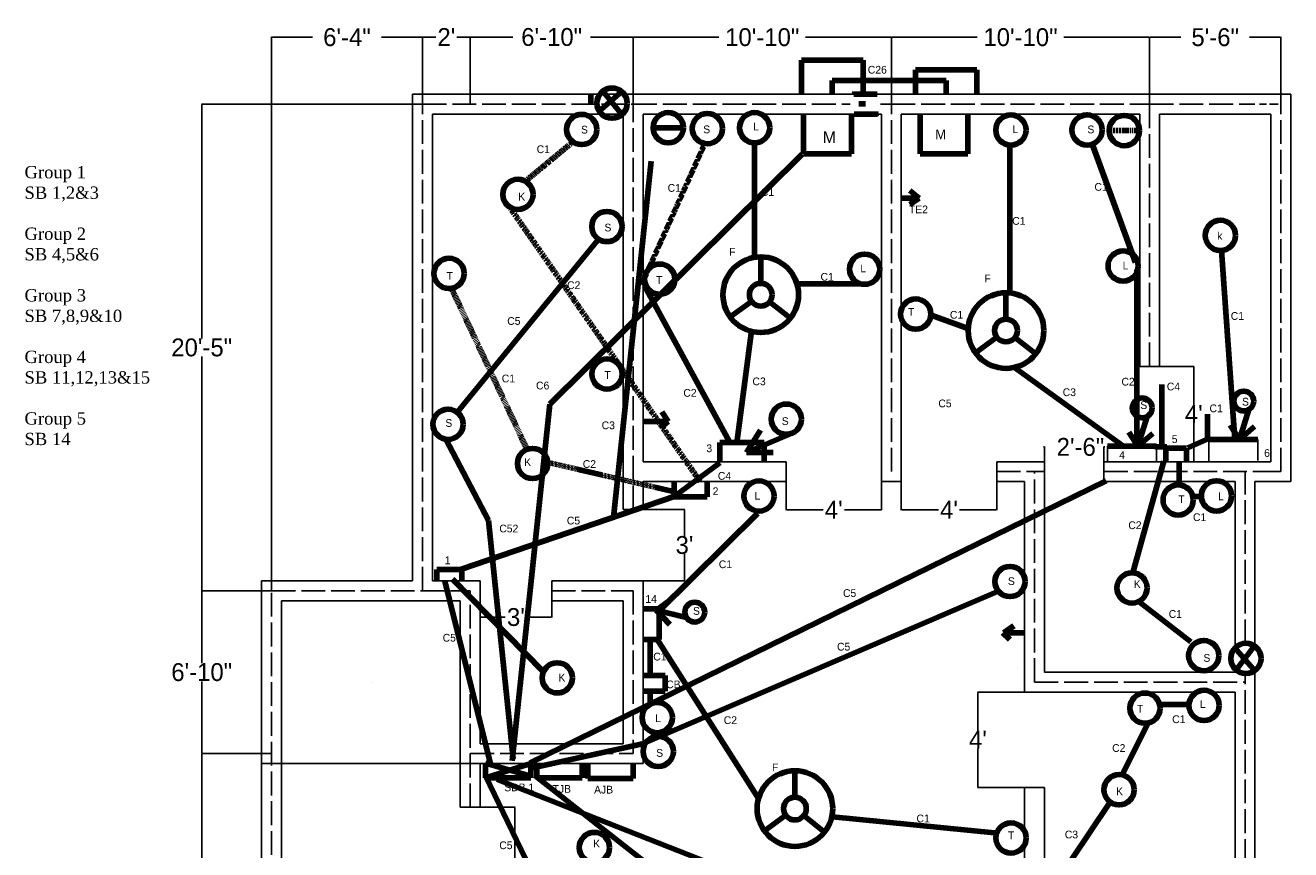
# Model space of a CAD drawing. Header units: inches. Extents: x -160 to 883, y -66 to 818.
# Tile 2 of 2: x -160 to 477, y 353 to 768. Entities that reach past the tile are written whole.
import ezdxf

# ---------------------------------------------------------------- set-up
doc = ezdxf.new("R2010")
doc.units = ezdxf.units.IN
doc.header["$MEASUREMENT"] = 0
for name, pattern in [('ACAD_ISO02W100', [15, 12, -3]), ('ACAD_ISO03W100', [30, 12, -18]), ('DASHED', [0.75, 0.5, -0.25]), ('DASHED2', [0.375, 0.25, -0.125]), ('DASHEDX2', [1.5, 1, -0.5]), ('PHANTOMX2', [5, 2.5, -0.5, 0.5, -0.5, 0.5, -0.5])]:
    doc.linetypes.add(name, pattern=pattern)
doc.dimstyles.get("Standard").update_dxf_attribs({"dimtxt": 9, "dimasz": 0.18, "dimexe": 0.18, "dimexo": 0.0625, "dimgap": 0.09, "dimtad": 0, "dimtih": 1, "dimtoh": 1, "dimdec": 0, "dimzin": 0, "dimdsep": 46, "dimlunit": 3, "dimtxsty": 'Standard', "dimcen": 0.09, "dimaunit": 1, "dimadec": 0, "dimazin": 0, "dimtfac": 1, "dimtdec": 0, "dimtofl": 0, "dimtmove": 0, "dimatfit": 3, "dimfxl": 1, "dimtolj": 1, "dimtzin": 0, "dimarcsym": 0})

# ---------------------------------------------------------------- blocks, each defined once
blk = doc.blocks.new('*D2')
at = {"color": 0, "lineweight": -2}
for p, q in [((-36.21, 401.09), (-71.47, 401.09)), ((-71.29, 400.91), (-71.29, 347.68)), ((-71.29, 285.27), (-71.29, 338.5)), ((-36.21, 285.09), (-71.47, 285.09))]:
    blk.add_line(p, q, dxfattribs=at)
at = {"color": 0}
for points in [[(-71.32, 400.91), (-71.26, 400.91), (-71.29, 401.09)], [(-71.32, 285.27), (-71.26, 285.27), (-71.29, 285.09)]]:
    blk.add_solid(points, dxfattribs=at)
at = {"layer": 'Defpoints', "color": 0}
for p in [(-71.29, 401.09), (-36.14, 401.09), (-36.14, 285.09)]:
    blk.add_point(p, dxfattribs=at)
at = {"color": 0, "insert": (-71.29, 343.09), "char_height": 9, "attachment_point": 5}
blk.add_mtext('\\A1;9\'-8"', dxfattribs=at)
blk = doc.blocks.new('*D3')
at = {"color": 0, "lineweight": -2}
for p, q in [((-36.21, 483.09), (-71.47, 483.09)), ((-71.29, 482.91), (-71.29, 446.68)), ((-71.29, 401.27), (-71.29, 437.5)), ((-36.21, 401.09), (-71.47, 401.09))]:
    blk.add_line(p, q, dxfattribs=at)
at = {"color": 0}
for points in [[(-71.32, 482.91), (-71.26, 482.91), (-71.29, 483.09)], [(-71.32, 401.27), (-71.26, 401.27), (-71.29, 401.09)]]:
    blk.add_solid(points, dxfattribs=at)
at = {"layer": 'Defpoints', "color": 0}
for p in [(-71.29, 483.09), (-36.14, 483.09), (-36.14, 401.09)]:
    blk.add_point(p, dxfattribs=at)
at = {"color": 0, "insert": (-71.29, 442.09), "char_height": 9, "attachment_point": 5}
blk.add_mtext('\\A1;6\'-10"', dxfattribs=at)
blk = doc.blocks.new('*D4')
at = {"color": 0, "lineweight": -2}
for p, q in [((39.79, 728.09), (-71.47, 728.09)), ((-71.29, 727.91), (-71.29, 610.18)), ((-71.29, 483.27), (-71.29, 601)), ((-36.21, 483.09), (-71.47, 483.09))]:
    blk.add_line(p, q, dxfattribs=at)
at = {"color": 0}
for points in [[(-71.32, 727.91), (-71.26, 727.91), (-71.29, 728.09)], [(-71.32, 483.27), (-71.26, 483.27), (-71.29, 483.09)]]:
    blk.add_solid(points, dxfattribs=at)
at = {"layer": 'Defpoints', "color": 0}
for p in [(-71.29, 728.09), (39.86, 728.09), (-36.14, 483.09)]:
    blk.add_point(p, dxfattribs=at)
at = {"color": 0, "insert": (-71.29, 605.59), "char_height": 9, "attachment_point": 5}
blk.add_mtext('\\A1;20\'-5"', dxfattribs=at)
blk = doc.blocks.new('*D13')
at = {"color": 0, "lineweight": -2}
for p, q in [((342.79, 432.09), (319.23, 432.09)), ((319.41, 431.91), (319.41, 412.68)), ((319.41, 384.27), (319.41, 403.5)), ((342.79, 384.09), (319.23, 384.09))]:
    blk.add_line(p, q, dxfattribs=at)
at = {"color": 0}
for points in [[(319.38, 431.91), (319.44, 431.91), (319.41, 432.09)], [(319.38, 384.27), (319.44, 384.27), (319.41, 384.09)]]:
    blk.add_solid(points, dxfattribs=at)
at = {"layer": 'Defpoints', "color": 0}
for p in [(319.41, 432.09), (342.86, 432.09), (342.86, 384.09)]:
    blk.add_point(p, dxfattribs=at)
at = {"color": 0, "insert": (319.41, 408.09), "char_height": 9, "attachment_point": 5}
blk.add_mtext("\\A1;4'", dxfattribs=at)
blk = doc.blocks.new('*D14')
at = {"color": 0, "lineweight": -2}
for p, q in [((352.68, 555.5), (352.5, 555.5)), ((352.86, 548.15), (352.86, 555.68)), ((382.86, 548.15), (382.86, 555.68)), ((383.04, 555.5), (383.22, 555.5))]:
    blk.add_line(p, q, dxfattribs=at)
at = {"color": 0}
for points in [[(352.68, 555.53), (352.68, 555.47), (352.86, 555.5)], [(383.04, 555.53), (383.04, 555.47), (382.86, 555.5)]]:
    blk.add_solid(points, dxfattribs=at)
at = {"layer": 'Defpoints', "color": 0}
for p in [(352.86, 555.5), (352.86, 548.09), (382.86, 548.09)]:
    blk.add_point(p, dxfattribs=at)
at = {"color": 0, "insert": (371.03, 555.5), "char_height": 9, "attachment_point": 5}
blk.add_mtext('\\A1;2\'-6"', dxfattribs=at)
blk = doc.blocks.new('*D15')
at = {"color": 0, "lineweight": -2}
for p, q in [((410.92, 596.09), (428.26, 596.09)), ((428.08, 595.91), (428.08, 576.68)), ((428.08, 548.27), (428.08, 567.5)), ((410.92, 548.09), (428.26, 548.09))]:
    blk.add_line(p, q, dxfattribs=at)
at = {"color": 0}
for points in [[(428.05, 595.91), (428.11, 595.91), (428.08, 596.09)], [(428.05, 548.27), (428.11, 548.27), (428.08, 548.09)]]:
    blk.add_solid(points, dxfattribs=at)
at = {"layer": 'Defpoints', "color": 0}
for p in [(410.86, 596.09), (410.86, 548.09), (428.08, 548.09)]:
    blk.add_point(p, dxfattribs=at)
at = {"color": 0, "insert": (428.08, 572.09), "char_height": 9, "attachment_point": 5}
blk.add_mtext("\\A1;4'", dxfattribs=at)
blk = doc.blocks.new('*D16')
at = {"color": 0, "lineweight": -2}
for p, q in [((280.86, 538.03), (280.86, 523.72)), ((328.86, 538.03), (328.86, 523.72)), ((281.04, 523.9), (299.52, 523.9)), ((328.68, 523.9), (310.2, 523.9))]:
    blk.add_line(p, q, dxfattribs=at)
at = {"color": 0}
for points in [[(281.04, 523.93), (281.04, 523.87), (280.86, 523.9)], [(328.68, 523.93), (328.68, 523.87), (328.86, 523.9)]]:
    blk.add_solid(points, dxfattribs=at)
at = {"layer": 'Defpoints', "color": 0}
for p in [(280.86, 538.09), (328.86, 538.09), (328.86, 523.9)]:
    blk.add_point(p, dxfattribs=at)
at = {"color": 0, "insert": (304.86, 523.9), "char_height": 9, "attachment_point": 5}
blk.add_mtext("\\A1;4'", dxfattribs=at)
blk = doc.blocks.new('*D17')
at = {"color": 0, "lineweight": -2}
for p, q in [((222.86, 538.03), (222.86, 523.72)), ((270.86, 538.03), (270.86, 523.72)), ((223.04, 523.9), (241.52, 523.9)), ((270.68, 523.9), (252.2, 523.9))]:
    blk.add_line(p, q, dxfattribs=at)
at = {"color": 0}
for points in [[(223.04, 523.93), (223.04, 523.87), (222.86, 523.9)], [(270.68, 523.93), (270.68, 523.87), (270.86, 523.9)]]:
    blk.add_solid(points, dxfattribs=at)
at = {"layer": 'Defpoints', "color": 0}
for p in [(222.86, 538.09), (270.86, 538.09), (270.86, 523.9)]:
    blk.add_point(p, dxfattribs=at)
at = {"color": 0, "insert": (246.86, 523.9), "char_height": 9, "attachment_point": 5}
blk.add_mtext("\\A1;4'", dxfattribs=at)
blk = doc.blocks.new('*D18')
at = {"color": 0, "lineweight": -2}
for p, q in [((150.92, 524.09), (171.9, 524.09)), ((171.72, 523.91), (171.72, 510.68)), ((171.72, 488.27), (171.72, 501.5)), ((150.92, 488.09), (171.9, 488.09))]:
    blk.add_line(p, q, dxfattribs=at)
at = {"color": 0}
for points in [[(171.69, 523.91), (171.75, 523.91), (171.72, 524.09)], [(171.69, 488.27), (171.75, 488.27), (171.72, 488.09)]]:
    blk.add_solid(points, dxfattribs=at)
at = {"layer": 'Defpoints', "color": 0}
for p in [(150.86, 524.09), (171.72, 524.09), (150.86, 488.09)]:
    blk.add_point(p, dxfattribs=at)
at = {"color": 0, "insert": (171.72, 506.09), "char_height": 9, "attachment_point": 5}
blk.add_mtext("\\A1;3'", dxfattribs=at)
blk = doc.blocks.new('*D19')
at = {"color": 0, "lineweight": -2}
for p, q in [((68.86, 488.03), (68.86, 469.64)), ((104.86, 488.03), (104.86, 469.64)), ((69.04, 469.82), (81.52, 469.82)), ((104.68, 469.82), (92.2, 469.82))]:
    blk.add_line(p, q, dxfattribs=at)
at = {"color": 0}
for points in [[(69.04, 469.85), (69.04, 469.79), (68.86, 469.82)], [(104.68, 469.85), (104.68, 469.79), (104.86, 469.82)]]:
    blk.add_solid(points, dxfattribs=at)
at = {"layer": 'Defpoints', "color": 0}
for p in [(68.86, 488.09), (104.86, 488.09), (68.86, 469.82)]:
    blk.add_point(p, dxfattribs=at)
at = {"color": 0, "insert": (86.86, 469.82), "char_height": 9, "attachment_point": 5}
blk.add_mtext("\\A1;3'", dxfattribs=at)
blk = doc.blocks.new('*D20')
at = {"color": 0, "lineweight": -2}
for p, q in [((58.92, 374.09), (86.44, 374.09)), ((86.26, 373.91), (86.26, 336.68)), ((86.26, 290.27), (86.26, 327.5)), ((58.92, 290.09), (86.44, 290.09))]:
    blk.add_line(p, q, dxfattribs=at)
at = {"color": 0}
for points in [[(86.23, 373.91), (86.29, 373.91), (86.26, 374.09)], [(86.23, 290.27), (86.29, 290.27), (86.26, 290.09)]]:
    blk.add_solid(points, dxfattribs=at)
at = {"layer": 'Defpoints', "color": 0}
for p in [(58.86, 374.09), (58.86, 290.09), (86.26, 290.09)]:
    blk.add_point(p, dxfattribs=at)
at = {"color": 0, "insert": (86.26, 332.09), "char_height": 9, "attachment_point": 5}
blk.add_mtext("\\A1;7'", dxfattribs=at)
blk = doc.blocks.new('*D21')
at = {"color": 0, "lineweight": -2}
for p, q in [((-36.21, 483.15), (-36.21, 761.99)), ((-36.03, 761.81), (-15.52, 761.81)), ((39.68, 761.81), (19.16, 761.81)), ((39.86, 728.15), (39.86, 761.99))]:
    blk.add_line(p, q, dxfattribs=at)
at = {"color": 0}
for points in [[(-36.03, 761.84), (-36.03, 761.78), (-36.21, 761.81)], [(39.68, 761.84), (39.68, 761.78), (39.86, 761.81)]]:
    blk.add_solid(points, dxfattribs=at)
at = {"layer": 'Defpoints', "color": 0}
for p in [(39.86, 761.81), (39.86, 728.09), (-36.21, 483.09)]:
    blk.add_point(p, dxfattribs=at)
at = {"color": 0, "insert": (1.82, 761.81), "char_height": 9, "attachment_point": 5}
blk.add_mtext('\\A1;6\'-4"', dxfattribs=at)
blk = doc.blocks.new('*D22')
at = {"color": 0, "lineweight": -2}
for p, q in [((145.86, 728.15), (145.86, 761.99)), ((146.04, 761.81), (189.02, 761.81)), ((275.68, 761.81), (232.7, 761.81)), ((275.86, 728.15), (275.86, 761.99))]:
    blk.add_line(p, q, dxfattribs=at)
at = {"color": 0}
for points in [[(146.04, 761.84), (146.04, 761.78), (145.86, 761.81)], [(275.68, 761.84), (275.68, 761.78), (275.86, 761.81)]]:
    blk.add_solid(points, dxfattribs=at)
at = {"layer": 'Defpoints', "color": 0}
for p in [(275.86, 761.81), (145.86, 728.09), (275.86, 728.09)]:
    blk.add_point(p, dxfattribs=at)
at = {"color": 0, "insert": (210.86, 761.81), "char_height": 9, "attachment_point": 5}
blk.add_mtext('\\A1;10\'-10"', dxfattribs=at)
blk = doc.blocks.new('*D23')
at = {"color": 0, "lineweight": -2}
for p, q in [((275.86, 728.15), (275.86, 761.99)), ((276.04, 761.81), (319.02, 761.81)), ((405.68, 761.81), (362.7, 761.81)), ((405.86, 728.15), (405.86, 761.99))]:
    blk.add_line(p, q, dxfattribs=at)
at = {"color": 0}
for points in [[(276.04, 761.84), (276.04, 761.78), (275.86, 761.81)], [(405.68, 761.84), (405.68, 761.78), (405.86, 761.81)]]:
    blk.add_solid(points, dxfattribs=at)
at = {"layer": 'Defpoints', "color": 0}
for p in [(405.86, 761.81), (275.86, 728.09), (405.86, 728.09)]:
    blk.add_point(p, dxfattribs=at)
at = {"color": 0, "insert": (340.86, 761.81), "char_height": 9, "attachment_point": 5}
blk.add_mtext('\\A1;10\'-10"', dxfattribs=at)
blk = doc.blocks.new('*D24')
at = {"color": 0, "lineweight": -2}
for p, q in [((405.86, 728.15), (405.86, 761.99)), ((406.04, 761.81), (421.52, 761.81)), ((471.68, 761.81), (456.2, 761.81)), ((471.86, 728.15), (471.86, 761.99))]:
    blk.add_line(p, q, dxfattribs=at)
at = {"color": 0}
for points in [[(406.04, 761.84), (406.04, 761.78), (405.86, 761.81)], [(471.68, 761.84), (471.68, 761.78), (471.86, 761.81)]]:
    blk.add_solid(points, dxfattribs=at)
at = {"layer": 'Defpoints', "color": 0}
for p in [(471.86, 761.81), (405.86, 728.09), (471.86, 728.09)]:
    blk.add_point(p, dxfattribs=at)
at = {"color": 0, "insert": (438.86, 761.81), "char_height": 9, "attachment_point": 5}
blk.add_mtext('\\A1;5\'-6"', dxfattribs=at)
blk = doc.blocks.new('*D25')
at = {"color": 0, "lineweight": -2}
for p, q in [((39.86, 728.21), (39.86, 762.12)), ((40.04, 761.94), (46.52, 761.94)), ((63.68, 761.94), (57.2, 761.94)), ((63.86, 728.15), (63.86, 762.12))]:
    blk.add_line(p, q, dxfattribs=at)
at = {"color": 0}
for points in [[(40.04, 761.97), (40.04, 761.91), (39.86, 761.94)], [(63.68, 761.97), (63.68, 761.91), (63.86, 761.94)]]:
    blk.add_solid(points, dxfattribs=at)
at = {"layer": 'Defpoints', "color": 0}
for p in [(63.86, 761.94), (39.86, 728.15), (63.86, 728.09)]:
    blk.add_point(p, dxfattribs=at)
at = {"color": 0, "insert": (51.86, 761.94), "char_height": 9, "attachment_point": 5}
blk.add_mtext("\\A1;2'", dxfattribs=at)
blk = doc.blocks.new('*D26')
at = {"color": 0, "lineweight": -2}
for p, q in [((63.86, 728.21), (63.86, 762.08)), ((64.04, 761.9), (85.27, 761.9)), ((145.68, 761.9), (124.45, 761.9)), ((145.86, 728.21), (145.86, 762.08))]:
    blk.add_line(p, q, dxfattribs=at)
at = {"color": 0}
for points in [[(64.04, 761.93), (64.04, 761.87), (63.86, 761.9)], [(145.68, 761.93), (145.68, 761.87), (145.86, 761.9)]]:
    blk.add_solid(points, dxfattribs=at)
at = {"layer": 'Defpoints', "color": 0}
for p in [(145.86, 761.9), (63.86, 728.15), (145.86, 728.15)]:
    blk.add_point(p, dxfattribs=at)
at = {"color": 0, "insert": (104.86, 761.9), "char_height": 9, "attachment_point": 5}
blk.add_mtext('\\A1;6\'-10"', dxfattribs=at)

msp = doc.modelspace()

# ---------------------------------------------------------------- linework, layer by layer
for p, q in [((63.86, 733.09), (63.86, 749.06)), ((34.86, 733.09), (256.93, 733.09)), ((34.86, 488.09), (34.86, 733.09)), ((268.68, 733.09), (458.86, 733.09)), ((458.86, 733.09), (476.86, 733.09)), ((476.86, 538.09), (476.86, 733.09)), ((461.08, 728.09), (464.7, 728.09)), ((466.16, 728.09), (470.57, 728.09)), ((44.86, 723.09), (140.86, 723.09)), ((44.86, 488.09), (44.86, 723.09)), ((140.86, 524.09), (140.86, 723.09)), ((150.86, 548.09), (150.86, 723.09)), ((150.86, 723.09), (257.17, 723.09)), ((268.43, 723.09), (270.86, 723.09)), ((270.86, 538.09), (270.86, 723.09)), ((280.86, 538.09), (280.86, 723.09)), ((280.86, 723.09), (400.86, 723.09)), ((400.86, 596.09), (400.86, 723.09)), ((410.86, 596.09), (410.86, 723.09)), ((410.86, 723.09), (458.86, 723.09)), ((458.86, 723.09), (466.86, 723.09)), ((466.86, 548.09), (466.86, 723.09)), ((400.86, 596.09), (410.86, 596.09)), ((384.6, 548.09), (384.6, 555.88)), ((409.28, 555.88), (409.28, 548.09)), ((435.71, 548.26), (435.71, 559.33)), ((460.39, 559.33), (460.39, 548.62)), ((150.86, 548.09), (222.86, 548.09)), ((222.86, 538.09), (222.86, 548.09)), ((328.86, 548.09), (352.86, 548.09)), ((328.86, 538.09), (328.86, 548.09)), ((352.86, 442.09), (352.86, 548.09)), ((382.86, 538.09), (382.86, 548.09)), ((382.86, 548.09), (400.86, 548.09)), ((400.86, 548.09), (410.86, 548.09)), ((410.86, 548.09), (458.86, 548.09)), ((458.86, 548.09), (466.86, 548.09)), ((458.86, 543.09), (471.86, 543.09)), ((150.86, 538.09), (222.86, 538.09)), ((150.86, 524.09), (150.86, 538.09)), ((270.86, 538.09), (280.86, 538.09)), ((328.86, 538.09), (342.86, 538.09)), ((342.86, 432.09), (342.86, 538.09)), ((382.86, 538.09), (448.86, 538.09)), ((448.86, 454.36), (448.86, 538.09)), ((458.86, 538.09), (476.86, 538.09)), ((458.86, 455.16), (458.86, 538.09)), ((140.86, 524.09), (150.86, 524.09)), ((-41.14, -29.91), (-41.14, 488.09)), ((-41.14, 488.09), (34.86, 488.09)), ((44.86, 488.09), (68.86, 488.09)), ((68.86, 406.09), (68.86, 488.09)), ((104.86, 478.09), (104.86, 488.09)), ((104.86, 488.09), (150.86, 488.09)), ((150.86, 478.09), (150.86, 488.09)), ((-31.14, -19.91), (-31.14, 478.09)), ((-31.14, 478.09), (58.86, 478.09)), ((58.86, 374.09), (58.86, 478.09)), ((104.86, 478.09), (140.86, 478.09)), ((140.86, 478.09), (140.86, 406.09)), ((150.86, 478.09), (150.86, 396.09)), ((352.86, 442.09), (448.86, 442.09)), ((448.86, 442.09), (448.86, 443.72)), ((458.86, 290.09), (458.86, 442.91)), ((352.86, 432.09), (342.86, 432.09)), ((352.86, 432.09), (429.61, 432.09)), ((436.89, 432.09), (448.86, 432.09)), ((448.86, 336.09), (448.86, 432.09)), ((68.86, 406.09), (140.86, 406.09)), ((-41.14, 396.09), (150.86, 396.09)), ((68.86, 374.09), (68.86, 396.09)), ((342.86, 230.09), (342.86, 384.09)), ((342.86, 384.09), (352.86, 384.09)), ((352.86, 336.09), (352.86, 384.09)), ((58.86, 374.09), (68.86, 374.09))]:
    msp.add_line(p, q)
at = {"lineweight": 106}
for p, q in [((230.66, 750.35), (261.6, 750.35)), ((230.66, 733.09), (230.66, 750.35)), ((261.6, 750.35), (261.6, 733.09)), ((287.93, 745.44), (318.87, 745.44)), ((287.93, 733.09), (287.93, 745.44)), ((318.87, 745.44), (318.87, 733.09)), ((124.5, 733.09), (124.5, 728.09)), ((128.77, 724.68), (140.12, 734.53)), ((130.55, 734.62), (140.24, 722.85)), ((256.93, 733.09), (268.68, 733.09)), ((135.28, 728.64), (135.28, 728.64)), ((230.66, 728), (230.66, 728.09)), ((262.8, 728.23), (259.4, 728.23)), ((262.8, 728.23), (262.8, 728.23)), ((231.65, 720.75), (231.65, 723.09)), ((231.65, 720.75), (231.65, 703.16)), ((255.71, 720.75), (255.71, 723.09)), ((255.71, 703.16), (255.71, 720.75)), ((257.17, 723.09), (268.83, 723.09)), ((268.61, 723.29), (268.83, 723.09)), ((290.32, 720.78), (290.32, 723.09)), ((290.32, 720.78), (290.32, 703.2)), ((303.5, 723.09), (303.5, 723)), ((314.38, 720.78), (314.38, 723.09)), ((314.38, 703.2), (314.38, 720.78)), ((120.01, 715.38), (120.01, 715.38)), ((163.53, 716.26), (163.53, 716.26)), ((163.53, 716.26), (171.16, 716.26)), ((183.24, 715.84), (183.24, 715.84)), ((376.89, 708.15), (398.78, 648.48)), ((207.02, 705.71), (207.02, 705.71)), ((231.65, 703.16), (255.71, 703.16)), ((290.32, 703.2), (314.38, 703.2)), ((335.49, 706.97), (335.49, 631.94)), ((336, 706.24), (336, 706.24)), ((87.88, 682.7), (87.88, 682.7)), ((289.82, 680.82), (285.07, 684.68)), ((280.86, 680.82), (289.82, 680.82)), ((289.82, 680.82), (285.07, 677.56)), ((132.65, 666.52), (132.65, 666.52)), ((210.09, 637.91), (210.09, 651.24)), ((441.96, 654.39), (448.67, 559.33)), ((399.37, 644.94), (399.37, 556.32)), ((151.63, 636.61), (194.33, 558.15)), ((210.09, 632.19), (210.09, 632.19)), ((210.09, 632.19), (210.09, 632.19)), ((210.09, 632.19), (210.09, 632.19)), ((210.09, 632.19), (210.09, 632.19)), ((333.55, 619.87), (333.55, 633.19)), ((205.47, 628.82), (194.71, 620.96)), ((214.58, 628.65), (225.03, 620.39)), ((295.86, 621.89), (315.38, 614.8)), ((205.4, 613.97), (198.02, 557.63)), ((333.55, 614.15), (333.55, 614.15)), ((333.55, 614.15), (333.55, 614.15)), ((333.55, 614.15), (333.55, 614.15)), ((333.55, 614.15), (333.55, 614.15)), ((328.94, 610.78), (318.17, 602.92)), ((338.04, 610.61), (348.5, 602.35)), ((337.26, 595.9), (392.27, 556.32)), ((133.11, 590.64), (133.11, 590.64)), ((455.74, 574.3), (451.07, 559.33)), ((52.72, 566.94), (52.72, 566.94)), ((150.86, 568.4), (163.51, 568.4)), ((163.51, 568.4), (159.84, 565.1)), ((163.51, 568.4), (160.25, 573.14)), ((222.98, 569.52), (222.98, 569.52)), ((404.63, 570.85), (399.96, 555.88)), ((202.85, 552.7), (209.98, 564)), ((225.15, 562.21), (202.85, 552.7)), ((399.96, 555.88), (395.33, 563.03)), ((399.96, 555.88), (407.49, 562.31)), ((451.07, 559.33), (446.44, 566.48)), ((451.07, 559.33), (458.6, 565.77)), ((189.56, 548.09), (189.56, 557.81)), ((189.56, 557.81), (211.79, 557.81)), ((211.79, 557.81), (211.79, 548.09)), ((399.96, 555.88), (399.96, 555.88)), ((399.96, 555.88), (399.96, 555.88)), ((413.95, 548.09), (413.95, 554.94)), ((413.95, 554.94), (424.34, 554.94)), ((424.34, 554.94), (424.34, 548.09)), ((451.07, 559.33), (451.07, 559.33)), ((451.07, 559.33), (451.07, 559.33)), ((202.85, 552.7), (216.27, 552.7)), ((412.98, 548.35), (397.6, 492.81)), ((95.21, 547.19), (95.21, 547.19)), ((420.67, 536.53), (420.67, 547.76)), ((166.58, 538.44), (166.58, 530.45)), ((179, 539), (179.68, 538.09)), ((183.15, 530.45), (183.15, 537.87)), ((166.58, 530.45), (183.15, 530.45)), ((427.17, 530.62), (431.31, 530.62)), ((159, 473), (208.5, 522)), ((47.01, 493.77), (59.71, 493.77)), ((47.01, 488.09), (47.01, 493.77)), ((59.71, 493.77), (59.71, 488.09)), ((55, 489), (100.5, 442.5)), ((157.5, 473.28), (164.33, 478.36)), ((399.97, 478.04), (426.58, 457.36)), ((151, 474), (159, 474)), ((172.73, 469.58), (157.5, 473.28)), ((157.5, 473.28), (157.5, 473.28)), ((157.5, 473.28), (157.5, 473.28)), ((157.5, 473.28), (164.4, 466.18)), ((159, 474), (159, 458.5)), ((332.5, 462), (337.5, 465.5)), ((332, 462), (335.5, 458.5)), ((339.3, 461.85), (332.31, 461.85)), ((339.3, 461.85), (342.86, 461.85)), ((152, 458.5), (150.86, 458.5)), ((159, 458.5), (152, 458.5)), ((154.5, 458), (154.5, 458.5)), ((154.5, 440.5), (154.5, 458)), ((159, 457), (157.93, 458.5)), ((159, 457), (209, 378.5)), ((448.56, 454.48), (459.04, 442.56)), ((449.14, 442.85), (458.17, 454.77)), ((162, 440.5), (150.86, 440.5)), ((162, 432.5), (162, 440.5)), ((339.3, 444.13), (339.3, 444.13)), ((339.3, 444.13), (339.3, 444.13)), ((339.3, 444.13), (339.3, 444.13)), ((339.3, 444.13), (339.3, 444.13)), ((339.3, 444.13), (339.3, 444.13)), ((14.12, 436.69), (14.12, 436.69)), ((107.66, 439.26), (107.66, 439.26)), ((151.5, 432.5), (150.86, 432.5)), ((151.5, 432.5), (162, 432.5)), ((154.5, 426.5), (154.5, 432.5)), ((154.5, 426.5), (154.5, 426.04)), ((411.22, 425.82), (426.46, 425.82)), ((404.77, 415.87), (391.88, 390.1)), ((71.58, 392.75), (71.58, 396.33)), ((71.58, 396.33), (94.39, 389.71)), ((71.58, 388.86), (94.39, 396.09)), ((94.39, 388.86), (94.39, 396.09)), ((97.33, 392.75), (97.33, 396.33)), ((120.14, 388.86), (120.14, 396.09)), ((123.11, 392.51), (123.11, 396.09)), ((145.92, 388.62), (145.92, 395.84)), ((71.58, 392.75), (71.58, 388.86)), ((71.58, 388.86), (94.39, 388.86)), ((94.39, 388.86), (94.39, 388.86)), ((97.33, 392.75), (97.33, 388.86)), ((97.33, 388.86), (120.14, 388.86)), ((120.14, 388.86), (120.14, 388.86)), ((123.11, 392.51), (123.11, 388.62)), ((123.11, 388.62), (145.92, 388.62)), ((145.92, 388.62), (145.92, 388.62)), ((227.31, 379.14), (227.31, 392.47)), ((385.43, 376.05), (336.77, 303.44)), ((222.7, 370.05), (211.93, 362.2)), ((227.31, 373.43), (227.31, 373.43)), ((227.31, 373.43), (227.31, 373.43)), ((227.31, 373.43), (227.31, 373.43)), ((227.31, 373.43), (227.31, 373.43)), ((231.8, 369.88), (242.26, 361.62)), ((244.5, 369.5), (329.5, 361))]:
    msp.add_line(p, q, dxfattribs=at)
at = {"color": 3, "lineweight": 106}
for p, q in [((246, 733.5), (246, 740)), ((246, 740), (303.5, 740)), ((303.5, 740), (303.5, 733.09)), ((231, 703), (104, 577)), ((155, 699.5), (136, 520)), ((128, 659.5), (57, 572.5)), ((104, 577), (85, 397.5)), ((51.5, 559.5), (73, 518.5)), ((73, 518.5), (85.5, 398.5)), ((329, 482.5), (150.5, 406)), ((150.5, 406), (93, 393.5)), ((229, 328.5), (77.5, 388))]:
    msp.add_line(p, q, dxfattribs=at)
at = {"linetype": 'ACAD_ISO02W100'}
for p, q in [((39.86, 728.09), (145.86, 728.09)), ((39.86, 483.09), (39.86, 728.09)), ((145.86, 728.09), (255.18, 728.09)), ((145.86, 524.09), (145.86, 728.09)), ((270.43, 728.09), (275.86, 728.09)), ((275.86, 728.09), (405.86, 728.09)), ((275.86, 543.09), (275.86, 728.09)), ((405.86, 728.09), (458.86, 728.09)), ((405.86, 596.09), (405.86, 728.09)), ((471.86, 543.09), (471.86, 728.09)), ((183.53, 543.09), (183.7, 543.09)), ((328.86, 543.09), (352.86, 543.09)), ((347.86, 437.09), (347.86, 543.09)), ((382.86, 543.09), (471.86, 543.09)), ((382.86, 543.09), (453.86, 543.09)), ((453.86, 456.65), (453.86, 543.09)), ((-36.14, -24.91), (-36.14, 483.09)), ((-36.14, 483.09), (58.86, 483.09)), ((63.86, 374.09), (63.86, 483.09)), ((104.86, 483.09), (145.86, 483.09)), ((145.86, 483.09), (145.86, 401.09)), ((453.86, 437.09), (453.86, 441.43)), ((347.86, 437.09), (453.86, 437.09)), ((453.86, 331.09), (453.86, 437.09)), ((63.86, 401.09), (145.86, 401.09))]:
    msp.add_line(p, q, dxfattribs=at)
at = {"linetype": 'DASHED2', "lineweight": 106}
for p, q in [((171.16, 716.26), (155.91, 716.26)), ((115.3, 708.93), (91.68, 689.37)), ((181.68, 707.7), (150.05, 637.14)), ((206.98, 708.75), (206.98, 650.3)), ((84.19, 675.56), (179.24, 538.61)), ((228.6, 637.66), (260.23, 637.66)), ((102.62, 547.81), (166.58, 532.98))]:
    msp.add_line(p, q, dxfattribs=at)
at = {"linetype": 'DASHEDX2', "lineweight": 106}
msp.add_line((393.07, 714.85), (385.45, 714.85), dxfattribs=at)
at = {"linetype": 'DASHED', "lineweight": 106}
for p, q in [((393.07, 714.85), (393.07, 714.85)), ((54.23, 635.85), (92.25, 554.72))]:
    msp.add_line(p, q, dxfattribs=at)
at = {"linetype": 'PHANTOMX2', "lineweight": 106}
msp.add_line((393.07, 714.85), (400.86, 714.85), dxfattribs=at)
at = {"color": 1, "lineweight": 106}
for p, q in [((412, 556), (412, 587)), ((435, 560), (435, 572)), ((408.5, 555.5), (414.5, 555.5)), ((425, 555), (436, 560)), ((166.5, 530.5), (189.5, 547.5)), ((94, 396.5), (384, 538.5)), ((59.5, 494), (166.5, 530.5)), ((51, 488), (74, 396)), ((71.5, 390), (109, 312.5)), ((96.5, 390), (200.5, 308.5))]:
    msp.add_line(p, q, dxfattribs=at)
at = {"lineweight": 100}
for p, q in [((384.6, 555.88), (409.28, 555.88)), ((435.71, 559.33), (460.39, 559.33))]:
    msp.add_line(p, q, dxfattribs=at)
at = {"linetype": 'ACAD_ISO03W100'}
msp.add_line((-36.14, 483.09), (63.86, 483.09), dxfattribs=at)
at = {"lineweight": 106}
for centre, radius in [((135.28, 728.64), 7.62), ((120.01, 715.38), 7.62), ((163.53, 716.26), 7.62), ((183.24, 715.84), 7.62), ((207.02, 716.24), 7.62), ((336, 715.1), 7.62), ((374.36, 715.14), 7.62), ((393.07, 714.85), 7.62), ((87.88, 682.7), 7.62), ((441.49, 662.04), 7.62), ((53.21, 642.9), 7.62), ((210.09, 632.19), 19.04), ((262.4, 645.04), 7.62), ((392.52, 646.63), 7.62), ((159.26, 640.02), 7.62), ((210.09, 632.19), 5.72), ((333.55, 614.15), 19.04), ((288.11, 622.43), 7.62), ((333.55, 614.15), 5.72), ((132.71, 592.26), 7.62), ((402.13, 575.18), 5), ((453.24, 578.63), 5), ((222.98, 569.52), 7.62), ((95.21, 547.19), 7.62), ((209.2, 530.81), 7.62), ((420.2, 528.83), 7.62), ((439.5, 530.89), 7.62), ((397, 484.53), 7.62), ((176.89, 472.36), 5), ((433.09, 450.45), 7.62), ((454.32, 449.04), 7.62), ((107.66, 439.26), 7.62), ((157.98, 419.25), 7.62), ((403.51, 424), 7.62), ((433.25, 425.39), 7.62), ((227.31, 373.43), 19.04), ((390.48, 382.9), 7.62), ((227.31, 373.43), 5.72), ((336.12, 358.62), 7.62), ((126.36, 353.84), 7.62)]:
    msp.add_circle(centre, radius, dxfattribs=at)
at = {"color": 3, "lineweight": 106}
for centre in [(132.65, 666.52), (52.72, 566.94), (335.59, 487.77), (158.48, 402.21)]:
    msp.add_circle(centre, 7.62, dxfattribs=at)
at = {"lineweight": 106}
for start, end in [(135.09198, 140.40475), (317.60312, 319.63453)]:
    msp.add_arc((262.8, 728.23), 7.62, start, end, dxfattribs=at)

# ---------------------------------------------------------------- texts
at = {"lineweight": 106, "attachment_point": 1}
for s, insert, char_height, width in [('{\\C3;C26}', (264, 747.4), 3.9, 189.6898), ('S', (119.64, 717.24), 3.9, 189.6898), ('S', (181.15, 717.39), 3.9, 189.6898), ('L', (206.28, 718.77), 3.9, 189.6898), ('{\\C3;M}', (241.36, 714.43), 5.9, 189.6898), ('{\\C3;M}', (297.94, 715.32), 4.9, 189.6898), ('L', (336.76, 717.45), 3.9, 189.6898), ('S', (374.53, 717.37), 3.9, 189.6898), ('C1', (97.33, 707.38), 3.9, 189.6898), ('{\\fTimes New Roman|b0|i0|c0|p18;\\C1;Group 1 \\PSB 1,2&3\\P\\PGroup 2\\PSB 4,5&6\\P\\PGroup 3\\PSB 7,8,9&10\\P\\PGroup 4\\PSB 11,12,13&15\\P\\PGroup 5\\PSB 14}', (-160.5, 697), 6.2, 111.5), ('C1', (163.23, 687.9), 3.9, 189.6898), ('C1', (378.08, 688.42), 3.9, 189.6898), ('K', (88.02, 683.52), 3.9, 189.6898), ('C1', (210.15, 685.8), 3.9, 189.6898), ('  TE2', (281.79, 677.09), 3.9, 189.6898), ('C1', (336.67, 671.29), 3.9, 189.6898), ('{\\C3;S}', (131.43, 667.95), 3.9, 189.6898), ('k', (439.85, 663.79), 3.9, 189.6898), ('F', (194.21, 655.73), 3.9, 189.6898), ('T', (51.96, 643.59), 3.9, 189.6898), ('L', (260.23, 647.36), 3.9, 189.6898), ('L', (392.27, 648.84), 3.9, 189.6898), ('C2', (112.62, 638.93), 3.9, 189.6898), ('T', (157.43, 641.56), 3.9, 189.6898), ('C1', (240.2, 643.14), 3.9, 189.6898), ('F', (322.7, 642.29), 3.9, 189.6898), ('T', (284.22, 625.46), 3.9, 189.6898), ('{\\C3;C5}', (82.5, 620.9), 3.9, 189.6898), ('C1', (305.32, 624.02), 3.9, 189.6898), ('C1', (446.69, 623.43), 3.9, 189.6898), ('T', (131.43, 593.72), 3.9, 189.6898), ('C1', (79.75, 591.94), 3.9, 189.6898), ('{\\C3;C6}', (97, 588.4), 3.9, 189.6898), ('C3', (205.93, 590.49), 3.9, 189.6898), ('C2', (391.68, 590.35), 3.9, 189.6898), ('{\\C1;C4}', (414.5, 587.9), 3.9, 189.6898), ('C2', (171.14, 584.7), 3.9, 189.6898), ('C3', (362.11, 585.03), 3.9, 189.6898), ('S', (452.36, 580.26), 3.9, 189.6898), ('{\\C3;C5}', (299.5, 579.4), 3.9, 189.6898), ('S', (401.15, 578.53), 3.9, 189.6898), ('{\\C1;C1}', (436, 576.9), 3.9, 189.6898), ('{\\C3;S}', (51.35, 569.55), 3.9, 189.6898), ('C3', (130.02, 568.37), 3.9, 189.6898), ('S', (220.69, 570.48), 3.9, 189.6898), ('{\\C1;5}', (417, 561.4), 3.9, 189.6898), ('{\\C1;3}', (182.73, 556.79), 3.9, 189.6898), ('{\\C1;6}', (463.5, 554.4), 3.9, 189.6898), ('K', (91.02, 549.82), 3.9, 189.6898), ('C2', (120.53, 548.89), 3.9, 189.6898), ('{\\C1;4}', (390.5, 553.4), 3.9, 189.6898), ('{\\C1;C4}', (188.5, 542.9), 3.9, 189.6898), ('{\\C1;2}', (185.9, 535.2), 3.9, 189.6898), ('L', (207, 532.9), 3.9, 189.6898), ('T', (420.31, 531.17), 3.9, 189.6898), ('L', (440.29, 532.6), 3.9, 189.6898), ('{\\C3;C52}', (78.5, 516.4), 3.9, 189.6898), ('{\\C1;C5}', (112.5, 520.4), 3.9, 189.6898), ('C2', (395.13, 518.05), 3.9, 189.6898), ('C1', (427.67, 522.11), 3.9, 189.6898), ('{\\C1;1}', (51, 500.4), 3.9, 189.6898), ('C1', (189, 498.4), 3.9, 189.6898), ('{\\C3;S}', (334.5, 489.9), 3.9, 189.6898), ('K', (397.87, 488.43), 3.9, 189.6898), ('{\\C1;14}', (152, 480.9), 3.9, 189.6898), ('{\\C1;C5}', (251.5, 483.9), 3.9, 189.6898), ('S', (176, 474.9), 3.9, 189.6898), ('C1', (415.46, 473.36), 3.9, 189.6898), ('{\\C1;C5}', (50, 461.4), 3.9, 189.6898), ('{\\C3;C5}', (248.5, 456.9), 3.9, 189.6898), ('C1', (156, 451.9), 3.9, 189.6898), ('S', (432.92, 451.24), 3.9, 189.6898), ('K', (108.24, 441.3), 3.9, 189.6898), ('{\\C4;CB 1}', (162.5, 437.9), 3.9, 189.6898), ('L', (431.15, 427.97), 3.9, 189.6898), ('L', (157, 420.9), 3.9, 189.6898), ('T', (399.5, 425.63), 3.9, 189.6898), ('C1', (417.2, 420.37), 3.9, 189.6898), ('C2', (191.5, 419.9), 3.9, 189.6898), ('{\\C3;S}', (157.5, 403.4), 3.9, 189.6898), ('C2', (386.99, 405.86), 3.9, 189.6898), ('F', (215.76, 396.1), 3.9, 189.6898), ('{\\C1;SDB 1}', (81, 386.05), 3.9, 189.6898), ('{\\C54;TJB}', (105.32, 385.29), 3.9, 189.6898), ('{\\C4;AJB}', (126.22, 384.91), 3.9, 189.6898), ('K', (388.94, 384.05), 3.9, 189.6898), ('C1', (288.5, 370.4), 3.9, 189.6898), ('{\\C1;C5}', (78.5, 356.9), 3.9, 189.6898), ('K', (125.74, 357.74), 3.9, 189.6898), ('T', (334.5, 361.9), 3.9, 189.6898), ('C3', (363.16, 362.33), 3.9, 189.6898)]:
    msp.add_mtext(s, dxfattribs=dict(at, insert=insert, char_height=char_height, width=width))

# ---------------------------------------------------------------- dimensions: what is measured, and where the dimension line sits
for base, p1, p2, picture, middle in [((39.86, 761.81), (-36.21, 483.09), (39.86, 728.09), '*D21', (1.82, 761.81)), ((63.86, 761.94), (39.86, 728.15), (63.86, 728.09), '*D25', (51.86, 761.94)), ((145.86, 761.9), (63.86, 728.15), (145.86, 728.15), '*D26', (104.86, 761.9)), ((270.86, 523.9), (222.86, 538.09), (270.86, 538.09), '*D17', (246.86, 523.9)), ((328.86, 523.9), (280.86, 538.09), (328.86, 538.09), '*D16', (304.86, 523.9)), ((68.86, 469.82), (104.86, 488.09), (68.86, 488.09), '*D19', (86.86, 469.82))]:
    dim = msp.add_linear_dim(base=base, p1=p1, p2=p2, dimstyle='Standard')
    dim.commit()
    dim.dimension.update_dxf_attribs({"geometry": picture, "text_midpoint": middle})
for base, p1, p2, picture, middle in [((275.86, 761.81), (145.86, 728.09), (275.86, 728.09), '*D22', (210.86, 761.81)), ((405.86, 761.81), (275.86, 728.09), (405.86, 728.09), '*D23', (340.86, 761.81)), ((471.86, 761.81), (405.86, 728.09), (471.86, 728.09), '*D24', (438.86, 761.81))]:
    dim = msp.add_linear_dim(base=base, p1=p1, p2=p2, dimstyle='Standard', override={"dimtmove": 1})
    dim.commit()
    dim.dimension.update_dxf_attribs({"geometry": picture, "text_midpoint": middle})
for base, p1, p2, picture, middle in [((-71.29, 728.09), (-36.14, 483.09), (39.86, 728.09), '*D4', (-71.29, 605.59)), ((-71.29, 483.09), (-36.14, 401.09), (-36.14, 483.09), '*D3', (-71.29, 442.09)), ((-71.29, 401.09), (-36.14, 285.09), (-36.14, 401.09), '*D2', (-71.29, 343.09))]:
    dim = msp.add_linear_dim(base=base, p1=p1, p2=p2, angle=90, dimstyle='Standard', override={"dimtmove": 1})
    dim.commit()
    dim.dimension.update_dxf_attribs({"geometry": picture, "text_midpoint": middle})
for base, p1, p2, picture, middle in [((428.08, 548.09), (410.86, 596.09), (410.86, 548.09), '*D15', (428.08, 572.09)), ((171.72, 524.09), (150.86, 488.09), (150.86, 524.09), '*D18', (171.72, 506.09)), ((319.41, 432.09), (342.86, 384.09), (342.86, 432.09), '*D13', (319.41, 408.09)), ((86.26, 290.09), (58.86, 374.09), (58.86, 290.09), '*D20', (86.26, 332.09))]:
    dim = msp.add_linear_dim(base=base, p1=p1, p2=p2, angle=90, dimstyle='Standard')
    dim.commit()
    dim.dimension.update_dxf_attribs({"geometry": picture, "text_midpoint": middle})
dim = msp.add_linear_dim(base=(352.86, 555.5), p1=(382.86, 548.09), p2=(352.86, 548.09), dimstyle='Standard')
dim.commit()
dim.dimension.update_dxf_attribs({"geometry": '*D14', "text_midpoint": (371.03, 555.5), "dimtype": 160})

doc.saveas('drawing.dxf')
